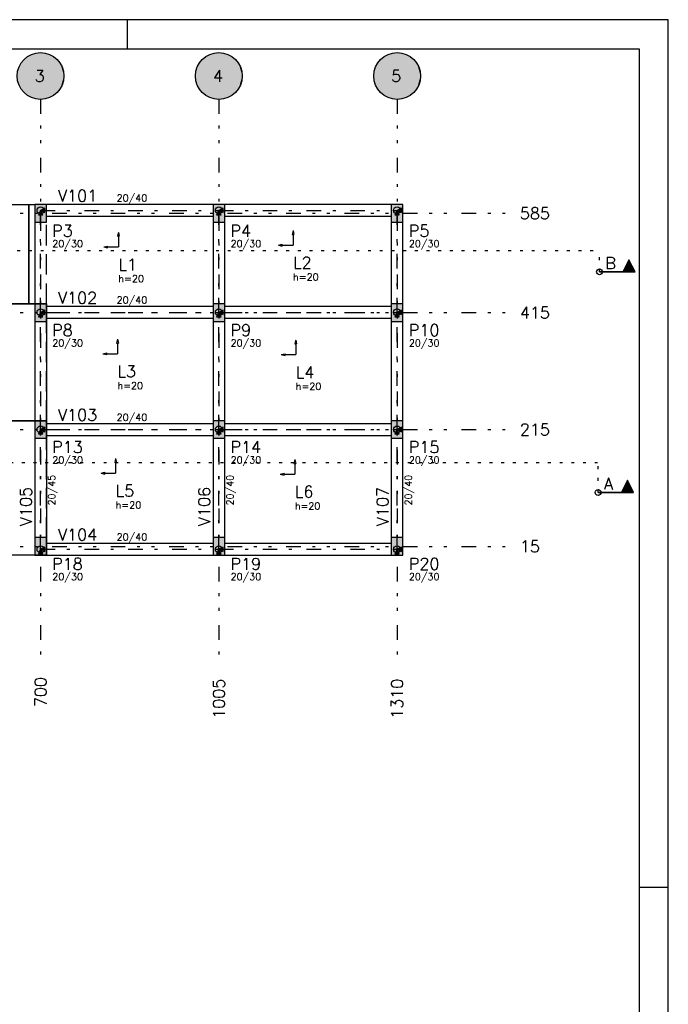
# Model space of a CAD drawing. Extents: x 0 to 84.1, y 0 to 59.4.
# Tile 9 of 9: x 61.9 to 84.1, y 25.7 to 59.4. Entities that reach past the tile are written whole.
import ezdxf

# ---------------------------------------------------------------- set-up
doc = ezdxf.new("R2010")
doc.units = 0
doc.header["$MEASUREMENT"] = 0
for name, pattern in [('ESTILO_TQS_0001', [1, 0.7, -0.3]), ('ESTILO_TQS_0002', [0.4, 0.1, -0.3]), ('ESTILO_TQS_0003', [1.5, 0.5, -0.4, 0.1, -0.5]), ('ESTILO_TQS_0004', [2, 0.5, -0.4, 0.1, -0.4, 0.1, -0.5])]:
    doc.linetypes.add(name, pattern=pattern)
for name, color, linetype in [('1', 1, 'CONTINUOUS'), ('2', 2, 'CONTINUOUS'), ('3', 3, 'CONTINUOUS'), ('4', 4, 'CONTINUOUS'), ('6', 6, 'CONTINUOUS'), ('9', 9, 'CONTINUOUS')]:
    doc.layers.add(name, color=color, linetype=linetype)
doc.styles.get("Standard").update_dxf_attribs({"font": 'ROMANS.SHX'})

msp = doc.modelspace()

# ---------------------------------------------------------------- linework, layer by layer
at = {"layer": '1', "linetype": 'ESTILO_TQS_0004'}
for p, q in [((62.62252, 56.67428), (62.62252, 37.47428)), ((68.72252, 56.67428), (68.72252, 37.47428)), ((74.82252, 56.67428), (74.82252, 37.47428)), ((45.02252, 52.77428), (78.62252, 52.77428)), ((45.02252, 49.37428), (78.62252, 49.37428)), ((45.02252, 45.37428), (78.62252, 45.37428)), ((45.02252, 41.37428), (78.62252, 41.37428))]:
    msp.add_line(p, q, dxfattribs=at)
at = {"layer": '1', "linetype": 'ESTILO_TQS_0003'}
for p, q in [((62.62252, 49.38428), (62.62252, 52.87428)), ((62.62252, 52.87428), (68.72252, 52.87428)), ((68.72252, 52.87428), (74.82252, 52.87428)), ((68.72252, 49.38428), (68.72252, 52.87428)), ((74.82252, 49.38428), (74.82252, 52.87428)), ((62.62252, 45.37428), (62.62252, 49.38428)), ((62.62252, 49.38428), (68.72252, 49.38428)), ((68.72252, 49.38428), (74.82252, 49.38428)), ((68.72252, 45.37428), (68.72252, 49.38428)), ((74.82252, 45.37428), (74.82252, 49.38428)), ((62.62252, 41.27428), (62.62252, 45.37428)), ((62.62252, 45.37428), (68.72252, 45.37428)), ((68.72252, 45.37428), (74.82252, 45.37428)), ((68.72252, 41.27428), (68.72252, 45.37428)), ((74.82252, 41.27428), (74.82252, 45.37428)), ((62.62252, 41.27428), (68.72252, 41.27428)), ((68.72252, 41.27428), (74.82252, 41.27428))]:
    msp.add_line(p, q, dxfattribs=at)
at = {"layer": '1', "linetype": 'Continuous'}
for p, q in [((62.62252, 52.77428), (62.62252, 52.77428)), ((68.72252, 52.77428), (68.72252, 52.77428)), ((74.82252, 52.77428), (74.82252, 52.77428)), ((65.284775, 52.120952), (65.253887, 51.988544)), ((65.253887, 51.988544), (65.315664, 51.988544)), ((65.284775, 52.120952), (65.315664, 51.988544)), ((65.284775, 51.988544), (65.284775, 51.620952)), ((71.261106, 52.182883), (71.230218, 52.050475)), ((71.230218, 52.050475), (71.291995, 52.050475)), ((71.261106, 52.182883), (71.291995, 52.050475)), ((71.261106, 52.050475), (71.261106, 51.682883)), ((64.784775, 51.620952), (64.917183, 51.651838)), ((64.784775, 51.620952), (64.917183, 51.590067)), ((64.917183, 51.590067), (64.917183, 51.651838)), ((64.917183, 51.620952), (65.284775, 51.620952)), ((70.761106, 51.682883), (70.893514, 51.713769)), ((70.761106, 51.682883), (70.893514, 51.651998)), ((70.893514, 51.651998), (70.893514, 51.713769)), ((70.893514, 51.682883), (71.261106, 51.682883)), ((62.62252, 49.37428), (62.62252, 49.37428)), ((68.72252, 49.37428), (68.72252, 49.37428)), ((74.82252, 49.37428), (74.82252, 49.37428)), ((65.25381, 48.467029), (65.222921, 48.334621)), ((65.222921, 48.334621), (65.284698, 48.334621)), ((65.25381, 48.467029), (65.284698, 48.334621)), ((65.25381, 48.334621), (65.25381, 47.967029)), ((71.354003, 48.436064), (71.323114, 48.303656)), ((71.323114, 48.303656), (71.384891, 48.303656)), ((71.354003, 48.436064), (71.384891, 48.303656)), ((71.354003, 48.303656), (71.354003, 47.936064)), ((64.75381, 47.967029), (64.886218, 47.997915)), ((64.75381, 47.967029), (64.886218, 47.936144)), ((64.886218, 47.936144), (64.886218, 47.997915)), ((64.886218, 47.967029), (65.25381, 47.967029)), ((70.854003, 47.936064), (70.986411, 47.966949)), ((70.854003, 47.936064), (70.986411, 47.905178)), ((70.986411, 47.905178), (70.986411, 47.966949)), ((70.986411, 47.936064), (71.354003, 47.936064)), ((62.62252, 45.37428), (62.62252, 45.37428)), ((68.72252, 45.37428), (68.72252, 45.37428)), ((74.82252, 45.37428), (74.82252, 45.37428)), ((65.191879, 44.37959), (65.16099, 44.247182)), ((65.16099, 44.247182), (65.222767, 44.247182)), ((65.191879, 44.37959), (65.222767, 44.247182)), ((65.191879, 44.247182), (65.191879, 43.87959)), ((71.323037, 44.348625), (71.292149, 44.216217)), ((71.292149, 44.216217), (71.353926, 44.216217)), ((71.323037, 44.348625), (71.353926, 44.216217)), ((71.323037, 44.216217), (71.323037, 43.848625)), ((64.691879, 43.87959), (64.824287, 43.910476)), ((64.691879, 43.87959), (64.824287, 43.848705)), ((64.824287, 43.848705), (64.824287, 43.910476)), ((64.824287, 43.87959), (65.191879, 43.87959)), ((70.823037, 43.848625), (70.955445, 43.87951)), ((70.823037, 43.848625), (70.955445, 43.817739)), ((70.955445, 43.817739), (70.955445, 43.87951)), ((70.955445, 43.848625), (71.323037, 43.848625)), ((62.62252, 41.37428), (62.62252, 41.37428)), ((68.72252, 41.37428), (68.72252, 41.37428)), ((74.82252, 41.37428), (74.82252, 41.37428))]:
    msp.add_line(p, q, dxfattribs=at)
for points in [[(61.62252, 49.67428), (61.62252, 53.07428), (62.22252, 53.07428), (62.22252, 49.67428), (61.62252, 49.67428)], [(62.22252, 49.67428), (62.22252, 53.07428), (62.42252, 53.07428), (62.42252, 49.67428), (62.22252, 49.67428)], [(62.77252, 52.79928), (62.77252, 52.94928), (62.62252, 52.87428), (62.77252, 52.79928)], [(68.52252, 53.07428), (62.82252, 53.07428)], [(68.87252, 52.79928), (68.87252, 52.94928), (68.72252, 52.87428), (68.87252, 52.79928)], [(74.62252, 53.07428), (68.92252, 53.07428)], [(74.97252, 52.79928), (74.97252, 52.94928), (74.82252, 52.87428), (74.97252, 52.79928)], [(62.54752, 52.72428), (62.69752, 52.72428), (62.62252, 52.87428), (62.54752, 52.72428)], [(62.82252, 52.67428), (68.52252, 52.67428)], [(68.64752, 52.72428), (68.79752, 52.72428), (68.72252, 52.87428), (68.64752, 52.72428)], [(68.92252, 52.67428), (74.62252, 52.67428)], [(74.74752, 52.72428), (74.89752, 52.72428), (74.82252, 52.87428), (74.74752, 52.72428)], [(62.42252, 52.47428), (62.42252, 49.67428)], [(68.52252, 52.47428), (68.52252, 49.67428)], [(68.92252, 49.67428), (68.92252, 52.47428)], [(74.62252, 52.47428), (74.62252, 49.67428)], [(75.02252, 49.67428), (75.02252, 52.47428)], [(61.02252, 45.67428), (61.02252, 49.67428), (62.82252, 49.67428), (62.82252, 45.67428), (61.02252, 45.67428)], [(68.52252, 49.58428), (62.82252, 49.58428)], [(74.62252, 49.58428), (68.92252, 49.58428)], [(62.54752, 49.23428), (62.69752, 49.23428), (62.62252, 49.38428), (62.54752, 49.23428)], [(62.77252, 49.30928), (62.77252, 49.45928), (62.62252, 49.38428), (62.77252, 49.30928)], [(68.64752, 49.23428), (68.79752, 49.23428), (68.72252, 49.38428), (68.64752, 49.23428)], [(68.87252, 49.30928), (68.87252, 49.45928), (68.72252, 49.38428), (68.87252, 49.30928)], [(74.74752, 49.23428), (74.89752, 49.23428), (74.82252, 49.38428), (74.74752, 49.23428)], [(74.97252, 49.30928), (74.97252, 49.45928), (74.82252, 49.38428), (74.97252, 49.30928)], [(62.42252, 49.07428), (62.42252, 45.67428)], [(62.82252, 49.18428), (68.52252, 49.18428)], [(68.52252, 49.07428), (68.52252, 45.67428)], [(68.92252, 49.18428), (74.62252, 49.18428)], [(68.92252, 45.67428), (68.92252, 49.07428)], [(74.62252, 49.07428), (74.62252, 45.67428)], [(75.02252, 45.67428), (75.02252, 49.07428)], [(61.02252, 41.07428), (61.02252, 45.67428), (62.82252, 45.67428), (62.82252, 41.07428), (61.02252, 41.07428)], [(68.52252, 45.57428), (62.82252, 45.57428)], [(74.62252, 45.57428), (68.92252, 45.57428)], [(62.54752, 45.22428), (62.69752, 45.22428), (62.62252, 45.37428), (62.54752, 45.22428)], [(62.77252, 45.29928), (62.77252, 45.44928), (62.62252, 45.37428), (62.77252, 45.29928)], [(62.82252, 45.17428), (68.52252, 45.17428)], [(68.64752, 45.22428), (68.79752, 45.22428), (68.72252, 45.37428), (68.64752, 45.22428)], [(68.87252, 45.29928), (68.87252, 45.44928), (68.72252, 45.37428), (68.87252, 45.29928)], [(68.92252, 45.17428), (74.62252, 45.17428)], [(74.74752, 45.22428), (74.89752, 45.22428), (74.82252, 45.37428), (74.74752, 45.22428)], [(74.97252, 45.29928), (74.97252, 45.44928), (74.82252, 45.37428), (74.97252, 45.29928)], [(62.42252, 45.07428), (62.42252, 41.67428)], [(68.52252, 45.07428), (68.52252, 41.67428)], [(68.92252, 41.67428), (68.92252, 45.07428)], [(74.62252, 45.07428), (74.62252, 41.67428)], [(75.02252, 41.67428), (75.02252, 45.07428)], [(68.52252, 41.47428), (62.82252, 41.47428)], [(74.62252, 41.47428), (68.92252, 41.47428)], [(62.54752, 41.12428), (62.69752, 41.12428), (62.62252, 41.27428), (62.54752, 41.12428)], [(62.77252, 41.19928), (62.77252, 41.34928), (62.62252, 41.27428), (62.77252, 41.19928)], [(68.64752, 41.12428), (68.79752, 41.12428), (68.72252, 41.27428), (68.64752, 41.12428)], [(68.87252, 41.19928), (68.87252, 41.34928), (68.72252, 41.27428), (68.87252, 41.19928)], [(74.74752, 41.12428), (74.89752, 41.12428), (74.82252, 41.27428), (74.74752, 41.12428)], [(74.97252, 41.19928), (74.97252, 41.34928), (74.82252, 41.27428), (74.97252, 41.19928)], [(62.82252, 41.07428), (68.52252, 41.07428)], [(68.92252, 41.07428), (74.62252, 41.07428)]]:
    msp.add_lwpolyline(points, dxfattribs=at)
for centre, radius in [((62.62252, 52.87428), 0.12), ((62.62252, 52.87428), 0.12), ((68.72252, 52.87428), 0.12), ((68.72252, 52.87428), 0.12), ((74.82252, 52.87428), 0.12), ((74.82252, 52.87428), 0.12), ((81.745237, 50.770008), 0.1), ((62.62252, 49.38428), 0.12), ((62.62252, 49.38428), 0.12), ((68.72252, 49.38428), 0.12), ((68.72252, 49.38428), 0.12), ((74.82252, 49.38428), 0.12), ((74.82252, 49.38428), 0.12), ((62.62252, 45.37428), 0.12), ((62.62252, 45.37428), 0.12), ((68.72252, 45.37428), 0.12), ((68.72252, 45.37428), 0.12), ((74.82252, 45.37428), 0.12), ((74.82252, 45.37428), 0.12), ((81.696534, 43.221124), 0.1), ((62.62252, 41.27428), 0.12), ((62.62252, 41.27428), 0.12), ((68.72252, 41.27428), 0.12), ((68.72252, 41.27428), 0.12), ((74.82252, 41.27428), 0.12), ((74.82252, 41.27428), 0.12)]:
    msp.add_circle(centre, radius, dxfattribs=at)
at = {"layer": '2', "linetype": 'Continuous'}
for p, q in [((84.100006, 59.400002), (0, 59.400002)), ((65.600006, 58.400002), (65.600006, 59.400002)), ((84.100006, 0), (84.100006, 59.400002)), ((84.100006, 29.700001), (83.100006, 29.700001))]:
    msp.add_line(p, q, dxfattribs=at)
msp.add_lwpolyline([(83.100006, 1), (2.5, 1), (2.5, 58.400002), (83.100006, 58.400002), (83.100006, 1)], dxfattribs=at)
for centre in [(62.62252, 57.47428), (68.72252, 57.47428), (74.82252, 57.47428)]:
    msp.add_circle(centre, 0.8, dxfattribs=at)
at = {"layer": '3', "linetype": 'ESTILO_TQS_0002'}
for p, q in [((43.02677, 51.500545), (81.745237, 51.500545)), ((81.745237, 50.770008), (81.745237, 51.500545)), ((42.783258, 44.243876), (81.696534, 44.243876)), ((81.696534, 43.221124), (81.696534, 44.243876))]:
    msp.add_line(p, q, dxfattribs=at)
at = {"layer": '3', "linetype": 'Continuous'}
for p, q in [((82.753776, 51.18484), (82.547229, 50.771746)), ((82.753776, 51.180937), (82.54918, 50.771747)), ((82.895419, 50.897648), (82.612132, 50.897648)), ((82.879462, 50.929559), (82.628088, 50.929559)), ((82.863507, 50.961469), (82.644043, 50.961469)), ((82.847648, 50.99319), (82.659997, 50.993377)), ((82.831598, 51.025289), (82.675953, 51.025289)), ((82.815644, 51.057199), (82.691908, 51.057199)), ((82.79969, 51.089109), (82.707863, 51.089109)), ((82.783734, 51.12102), (82.723818, 51.12102)), ((82.767779, 51.15293), (82.739772, 51.15293)), ((82.961192, 50.770008), (82.753776, 51.18484)), ((82.958371, 50.771746), (82.753776, 51.180938)), ((82.958371, 50.771747), (81.745237, 50.771747)), ((81.745237, 50.770008), (82.961192, 50.770008)), ((82.943285, 50.801918), (82.564266, 50.801918)), ((82.927329, 50.833828), (82.580221, 50.833828)), ((82.911374, 50.865738), (82.596177, 50.865738)), ((82.705074, 43.635956), (82.498527, 43.222862)), ((82.705074, 43.632053), (82.500478, 43.222863)), ((82.782895, 43.476405), (82.62725, 43.476405)), ((82.766942, 43.508315), (82.643205, 43.508315)), ((82.750987, 43.540225), (82.65916, 43.540225)), ((82.735032, 43.572136), (82.675115, 43.572136)), ((82.719077, 43.604046), (82.69107, 43.604046)), ((82.91249, 43.221124), (82.705074, 43.635956)), ((82.909669, 43.222862), (82.705074, 43.632054)), ((82.909669, 43.222863), (81.696534, 43.222863)), ((81.696534, 43.221124), (82.91249, 43.221124)), ((82.894582, 43.253034), (82.515564, 43.253034)), ((82.878626, 43.284944), (82.531519, 43.284944)), ((82.862671, 43.316854), (82.547474, 43.316854)), ((82.846716, 43.348764), (82.56343, 43.348764)), ((82.830759, 43.380675), (82.579386, 43.380675)), ((82.814805, 43.412585), (82.595341, 43.412585)), ((82.798946, 43.444306), (82.611295, 43.444493))]:
    msp.add_line(p, q, dxfattribs=at)
at = {"layer": '3', "linetype": 'ESTILO_TQS_0001'}
for points in [[(62.82252, 49.67428), (62.82252, 52.47428)], [(62.82252, 45.67428), (62.82252, 49.07428)], [(62.82252, 41.67428), (62.82252, 45.07428)]]:
    msp.add_lwpolyline(points, dxfattribs=at)
at = {"layer": '3', "linetype": 'Continuous'}
for points in [[(82.958371, 50.771747), (82.753776, 51.180937), (82.54918, 50.771747), (82.958371, 50.771747)], [(82.909668, 43.222863), (82.705074, 43.632053), (82.500478, 43.222863), (82.909668, 43.222863)]]:
    msp.add_lwpolyline(points, dxfattribs=at)
at = {"layer": '6', "linetype": 'Continuous'}
for points in [[(62.42252, 52.47428), (62.82252, 52.47428), (62.82252, 53.07428), (62.42252, 53.07428), (62.42252, 52.47428)], [(68.52252, 52.47428), (68.92252, 52.47428), (68.92252, 53.07428), (68.52252, 53.07428), (68.52252, 52.47428)], [(74.62252, 52.47428), (75.02252, 52.47428), (75.02252, 53.07428), (74.62252, 53.07428), (74.62252, 52.47428)], [(62.42252, 49.07428), (62.82252, 49.07428), (62.82252, 49.67428), (62.42252, 49.67428), (62.42252, 49.07428)], [(68.52252, 49.07428), (68.92252, 49.07428), (68.92252, 49.67428), (68.52252, 49.67428), (68.52252, 49.07428)], [(74.62252, 49.07428), (75.02252, 49.07428), (75.02252, 49.67428), (74.62252, 49.67428), (74.62252, 49.07428)], [(62.42252, 45.07428), (62.82252, 45.07428), (62.82252, 45.67428), (62.42252, 45.67428), (62.42252, 45.07428)], [(68.52252, 45.07428), (68.92252, 45.07428), (68.92252, 45.67428), (68.52252, 45.67428), (68.52252, 45.07428)], [(74.62252, 45.07428), (75.02252, 45.07428), (75.02252, 45.67428), (74.62252, 45.67428), (74.62252, 45.07428)], [(62.42252, 41.07428), (62.82252, 41.07428), (62.82252, 41.67428), (62.42252, 41.67428), (62.42252, 41.07428)], [(68.52252, 41.07428), (68.92252, 41.07428), (68.92252, 41.67428), (68.52252, 41.67428), (68.52252, 41.07428)], [(74.62252, 41.07428), (75.02252, 41.07428), (75.02252, 41.67428), (74.62252, 41.67428), (74.62252, 41.07428)]]:
    msp.add_lwpolyline(points, dxfattribs=at)
at = {"layer": '9', "linetype": 'Continuous'}
for points in [[(63.42252, 57.47428), (62.001951, 57.97915), (61.938984, 57.889947)], [(63.42252, 57.47428), (62.076477, 58.058949), (62.001951, 57.97915)], [(63.42252, 57.47428), (62.161176, 58.127856), (62.076477, 58.058949)], [(63.42252, 57.47428), (62.254468, 58.184588), (62.161176, 58.127856)], [(63.42252, 57.47428), (62.354616, 58.228089), (62.254468, 58.184588)], [(63.42252, 57.47428), (62.459755, 58.257547), (62.354616, 58.228089)], [(63.42252, 57.47428), (62.567926, 58.272415), (62.459755, 58.257547)], [(63.42252, 57.47428), (62.677114, 58.272415), (62.567926, 58.272415)], [(63.42252, 57.47428), (62.785285, 58.257547), (62.677114, 58.272415)], [(63.42252, 57.47428), (62.890424, 58.228089), (62.785285, 58.257547)], [(63.42252, 57.47428), (62.990572, 58.184588), (62.890424, 58.228089)], [(63.42252, 57.47428), (63.083864, 58.127856), (62.990572, 58.184588)], [(63.42252, 57.47428), (63.168563, 58.058949), (63.083864, 58.127856)], [(63.42252, 57.47428), (63.243089, 57.97915), (63.168563, 58.058949)], [(63.42252, 57.47428), (63.306056, 57.889947), (63.243089, 57.97915)], [(69.52252, 57.47428), (68.101951, 57.97915), (68.038984, 57.889947)], [(69.52252, 57.47428), (68.176477, 58.058949), (68.101951, 57.97915)], [(69.52252, 57.47428), (68.261176, 58.127856), (68.176477, 58.058949)], [(69.52252, 57.47428), (68.354468, 58.184588), (68.261176, 58.127856)], [(69.52252, 57.47428), (68.454616, 58.228089), (68.354468, 58.184588)], [(69.52252, 57.47428), (68.559755, 58.257547), (68.454616, 58.228089)], [(69.52252, 57.47428), (68.667926, 58.272415), (68.559755, 58.257547)], [(69.52252, 57.47428), (68.777114, 58.272415), (68.667926, 58.272415)], [(69.52252, 57.47428), (68.885285, 58.257547), (68.777114, 58.272415)], [(69.52252, 57.47428), (68.990424, 58.228089), (68.885285, 58.257547)], [(69.52252, 57.47428), (69.090572, 58.184588), (68.990424, 58.228089)], [(69.52252, 57.47428), (69.183864, 58.127856), (69.090572, 58.184588)], [(69.52252, 57.47428), (69.268563, 58.058949), (69.183864, 58.127856)], [(69.52252, 57.47428), (69.343089, 57.97915), (69.268563, 58.058949)], [(69.52252, 57.47428), (69.406056, 57.889947), (69.343089, 57.97915)], [(75.62252, 57.47428), (74.201951, 57.97915), (74.138984, 57.889947)], [(75.62252, 57.47428), (74.276477, 58.058949), (74.201951, 57.97915)], [(75.62252, 57.47428), (74.361176, 58.127856), (74.276477, 58.058949)], [(75.62252, 57.47428), (74.454468, 58.184588), (74.361176, 58.127856)], [(75.62252, 57.47428), (74.554616, 58.228089), (74.454468, 58.184588)], [(75.62252, 57.47428), (74.659755, 58.257547), (74.554616, 58.228089)], [(75.62252, 57.47428), (74.767926, 58.272415), (74.659755, 58.257547)], [(75.62252, 57.47428), (74.877114, 58.272415), (74.767926, 58.272415)], [(75.62252, 57.47428), (74.985285, 58.257547), (74.877114, 58.272415)], [(75.62252, 57.47428), (75.090424, 58.228089), (74.985285, 58.257547)], [(75.62252, 57.47428), (75.190572, 58.184588), (75.090424, 58.228089)], [(75.62252, 57.47428), (75.283864, 58.127856), (75.190572, 58.184588)], [(75.62252, 57.47428), (75.368563, 58.058949), (75.283864, 58.127856)], [(75.62252, 57.47428), (75.443089, 57.97915), (75.368563, 58.058949)], [(75.62252, 57.47428), (75.506056, 57.889947), (75.443089, 57.97915)], [(63.42252, 57.47428), (61.852186, 57.690117), (61.829971, 57.583213)], [(63.42252, 57.47428), (61.888751, 57.793001), (61.852186, 57.690117)], [(63.42252, 57.47428), (61.938984, 57.889947), (61.888751, 57.793001)], [(63.42252, 57.47428), (63.356289, 57.793001), (63.306056, 57.889947)], [(63.42252, 57.47428), (63.392854, 57.690117), (63.356289, 57.793001)], [(63.42252, 57.47428), (63.415069, 57.583213), (63.392854, 57.690117)], [(69.52252, 57.47428), (67.952186, 57.690117), (67.929971, 57.583213)], [(69.52252, 57.47428), (67.988751, 57.793001), (67.952186, 57.690117)], [(69.52252, 57.47428), (68.038984, 57.889947), (67.988751, 57.793001)], [(69.52252, 57.47428), (69.456289, 57.793001), (69.406056, 57.889947)], [(69.52252, 57.47428), (69.492854, 57.690117), (69.456289, 57.793001)], [(69.52252, 57.47428), (69.515069, 57.583213), (69.492854, 57.690117)], [(75.62252, 57.47428), (74.052186, 57.690117), (74.029971, 57.583213)], [(75.62252, 57.47428), (74.088751, 57.793001), (74.052186, 57.690117)], [(75.62252, 57.47428), (74.138984, 57.889947), (74.088751, 57.793001)], [(75.62252, 57.47428), (75.556289, 57.793001), (75.506056, 57.889947)], [(75.62252, 57.47428), (75.592854, 57.690117), (75.556289, 57.793001)], [(75.62252, 57.47428), (75.615069, 57.583213), (75.592854, 57.690117)], [(63.42252, 57.47428), (61.829971, 57.583213), (61.82252, 57.47428)], [(63.42252, 57.47428), (61.82252, 57.47428), (61.829971, 57.365347)], [(63.42252, 57.47428), (61.829971, 57.365347), (61.852186, 57.258443)], [(63.42252, 57.47428), (61.852186, 57.258443), (61.888751, 57.155559)], [(63.42252, 57.47428), (61.888751, 57.155559), (61.938984, 57.058613)], [(63.42252, 57.47428), (61.938984, 57.058613), (62.001951, 56.96941)], [(63.42252, 57.47428), (62.001951, 56.96941), (62.076477, 56.889611)], [(63.42252, 57.47428), (62.076477, 56.889611), (62.161176, 56.820704)], [(63.42252, 57.47428), (62.161176, 56.820704), (62.254468, 56.763972)], [(63.42252, 57.47428), (62.254468, 56.763972), (62.354616, 56.720471)], [(63.42252, 57.47428), (62.354616, 56.720471), (62.459755, 56.691013)], [(63.42252, 57.47428), (62.459755, 56.691013), (62.567926, 56.676145)], [(63.42252, 57.47428), (62.567926, 56.676145), (62.677114, 56.676145)], [(63.42252, 57.47428), (62.677114, 56.676145), (62.785285, 56.691013)], [(63.42252, 57.47428), (62.785285, 56.691013), (62.890424, 56.720471)], [(63.42252, 57.47428), (62.890424, 56.720471), (62.990572, 56.763972)], [(63.42252, 57.47428), (62.990572, 56.763972), (63.083864, 56.820704)], [(63.42252, 57.47428), (63.083864, 56.820704), (63.168563, 56.889611)], [(63.42252, 57.47428), (63.168563, 56.889611), (63.243089, 56.96941)], [(63.42252, 57.47428), (63.243089, 56.96941), (63.306056, 57.058613)], [(63.42252, 57.47428), (63.306056, 57.058613), (63.356289, 57.155559)], [(63.42252, 57.47428), (63.356289, 57.155559), (63.392854, 57.258443)], [(63.42252, 57.47428), (63.392854, 57.258443), (63.415069, 57.365347)], [(63.42252, 57.47428), (63.415069, 57.365347), (63.42252, 57.47428)], [(69.52252, 57.47428), (67.929971, 57.583213), (67.92252, 57.47428)], [(69.52252, 57.47428), (67.92252, 57.47428), (67.929971, 57.365347)], [(69.52252, 57.47428), (67.929971, 57.365347), (67.952186, 57.258443)], [(69.52252, 57.47428), (67.952186, 57.258443), (67.988751, 57.155559)], [(69.52252, 57.47428), (67.988751, 57.155559), (68.038984, 57.058613)], [(69.52252, 57.47428), (68.038984, 57.058613), (68.101951, 56.96941)], [(69.52252, 57.47428), (68.101951, 56.96941), (68.176477, 56.889611)], [(69.52252, 57.47428), (68.176477, 56.889611), (68.261176, 56.820704)], [(69.52252, 57.47428), (68.261176, 56.820704), (68.354468, 56.763972)], [(69.52252, 57.47428), (68.354468, 56.763972), (68.454616, 56.720471)], [(69.52252, 57.47428), (68.454616, 56.720471), (68.559755, 56.691013)], [(69.52252, 57.47428), (68.559755, 56.691013), (68.667926, 56.676145)], [(69.52252, 57.47428), (68.667926, 56.676145), (68.777114, 56.676145)], [(69.52252, 57.47428), (68.777114, 56.676145), (68.885285, 56.691013)], [(69.52252, 57.47428), (68.885285, 56.691013), (68.990424, 56.720471)], [(69.52252, 57.47428), (68.990424, 56.720471), (69.090572, 56.763972)], [(69.52252, 57.47428), (69.090572, 56.763972), (69.183864, 56.820704)], [(69.52252, 57.47428), (69.183864, 56.820704), (69.268563, 56.889611)], [(69.52252, 57.47428), (69.268563, 56.889611), (69.343089, 56.96941)], [(69.52252, 57.47428), (69.343089, 56.96941), (69.406056, 57.058613)], [(69.52252, 57.47428), (69.406056, 57.058613), (69.456289, 57.155559)], [(69.52252, 57.47428), (69.456289, 57.155559), (69.492854, 57.258443)], [(69.52252, 57.47428), (69.492854, 57.258443), (69.515069, 57.365347)], [(69.52252, 57.47428), (69.515069, 57.365347), (69.52252, 57.47428)], [(75.62252, 57.47428), (74.029971, 57.583213), (74.02252, 57.47428)], [(75.62252, 57.47428), (74.02252, 57.47428), (74.029971, 57.365347)], [(75.62252, 57.47428), (74.029971, 57.365347), (74.052186, 57.258443)], [(75.62252, 57.47428), (74.052186, 57.258443), (74.088751, 57.155559)], [(75.62252, 57.47428), (74.088751, 57.155559), (74.138984, 57.058613)], [(75.62252, 57.47428), (74.138984, 57.058613), (74.201951, 56.96941)], [(75.62252, 57.47428), (74.201951, 56.96941), (74.276477, 56.889611)], [(75.62252, 57.47428), (74.276477, 56.889611), (74.361176, 56.820704)], [(75.62252, 57.47428), (74.361176, 56.820704), (74.454468, 56.763972)], [(75.62252, 57.47428), (74.454468, 56.763972), (74.554616, 56.720471)], [(75.62252, 57.47428), (74.554616, 56.720471), (74.659755, 56.691013)], [(75.62252, 57.47428), (74.659755, 56.691013), (74.767926, 56.676145)], [(75.62252, 57.47428), (74.767926, 56.676145), (74.877114, 56.676145)], [(75.62252, 57.47428), (74.877114, 56.676145), (74.985285, 56.691013)], [(75.62252, 57.47428), (74.985285, 56.691013), (75.090424, 56.720471)], [(75.62252, 57.47428), (75.090424, 56.720471), (75.190572, 56.763972)], [(75.62252, 57.47428), (75.190572, 56.763972), (75.283864, 56.820704)], [(75.62252, 57.47428), (75.283864, 56.820704), (75.368563, 56.889611)], [(75.62252, 57.47428), (75.368563, 56.889611), (75.443089, 56.96941)], [(75.62252, 57.47428), (75.443089, 56.96941), (75.506056, 57.058613)], [(75.62252, 57.47428), (75.506056, 57.058613), (75.556289, 57.155559)], [(75.62252, 57.47428), (75.556289, 57.155559), (75.592854, 57.258443)], [(75.62252, 57.47428), (75.592854, 57.258443), (75.615069, 57.365347)], [(75.62252, 57.47428), (75.615069, 57.365347), (75.62252, 57.47428)], [(62.42252, 52.47428), (62.82252, 52.47428), (62.82252, 53.07428)], [(62.42252, 52.47428), (62.82252, 53.07428), (62.42252, 53.07428)], [(62.42252, 52.47428), (62.42252, 53.07428), (62.42252, 52.47428)], [(62.77252, 52.79928), (62.77252, 52.94928), (62.62252, 52.87428)], [(68.52252, 52.47428), (68.92252, 52.47428), (68.92252, 53.07428)], [(68.52252, 52.47428), (68.92252, 53.07428), (68.52252, 53.07428)], [(68.52252, 52.47428), (68.52252, 53.07428), (68.52252, 52.47428)], [(68.87252, 52.79928), (68.87252, 52.94928), (68.72252, 52.87428)], [(74.62252, 52.47428), (75.02252, 52.47428), (75.02252, 53.07428)], [(74.62252, 52.47428), (75.02252, 53.07428), (74.62252, 53.07428)], [(74.62252, 52.47428), (74.62252, 53.07428), (74.62252, 52.47428)], [(74.97252, 52.79928), (74.97252, 52.94928), (74.82252, 52.87428)], [(62.54752, 52.72428), (62.69752, 52.72428), (62.62252, 52.87428)], [(62.54752, 52.72428), (62.62252, 52.87428), (62.54752, 52.72428)], [(62.77252, 52.79928), (62.62252, 52.87428), (62.77252, 52.79928)], [(68.64752, 52.72428), (68.79752, 52.72428), (68.72252, 52.87428)], [(68.64752, 52.72428), (68.72252, 52.87428), (68.64752, 52.72428)], [(68.87252, 52.79928), (68.72252, 52.87428), (68.87252, 52.79928)], [(74.74752, 52.72428), (74.89752, 52.72428), (74.82252, 52.87428)], [(74.74752, 52.72428), (74.82252, 52.87428), (74.74752, 52.72428)], [(74.97252, 52.79928), (74.82252, 52.87428), (74.97252, 52.79928)], [(62.42252, 49.07428), (62.82252, 49.07428), (62.82252, 49.67428)], [(62.42252, 49.07428), (62.82252, 49.67428), (62.42252, 49.67428)], [(62.42252, 49.07428), (62.42252, 49.67428), (62.42252, 49.07428)], [(68.52252, 49.07428), (68.92252, 49.07428), (68.92252, 49.67428)], [(68.52252, 49.07428), (68.92252, 49.67428), (68.52252, 49.67428)], [(68.52252, 49.07428), (68.52252, 49.67428), (68.52252, 49.07428)], [(74.62252, 49.07428), (75.02252, 49.07428), (75.02252, 49.67428)], [(74.62252, 49.07428), (75.02252, 49.67428), (74.62252, 49.67428)], [(74.62252, 49.07428), (74.62252, 49.67428), (74.62252, 49.07428)], [(62.54752, 49.23428), (62.69752, 49.23428), (62.62252, 49.38428)], [(62.54752, 49.23428), (62.62252, 49.38428), (62.54752, 49.23428)], [(62.77252, 49.30928), (62.77252, 49.45928), (62.62252, 49.38428)], [(62.77252, 49.30928), (62.62252, 49.38428), (62.77252, 49.30928)], [(68.64752, 49.23428), (68.79752, 49.23428), (68.72252, 49.38428)], [(68.64752, 49.23428), (68.72252, 49.38428), (68.64752, 49.23428)], [(68.87252, 49.30928), (68.87252, 49.45928), (68.72252, 49.38428)], [(68.87252, 49.30928), (68.72252, 49.38428), (68.87252, 49.30928)], [(74.74752, 49.23428), (74.89752, 49.23428), (74.82252, 49.38428)], [(74.74752, 49.23428), (74.82252, 49.38428), (74.74752, 49.23428)], [(74.97252, 49.30928), (74.97252, 49.45928), (74.82252, 49.38428)], [(74.97252, 49.30928), (74.82252, 49.38428), (74.97252, 49.30928)], [(62.42252, 45.07428), (62.82252, 45.07428), (62.82252, 45.67428)], [(62.42252, 45.07428), (62.82252, 45.67428), (62.42252, 45.67428)], [(62.42252, 45.07428), (62.42252, 45.67428), (62.42252, 45.07428)], [(68.52252, 45.07428), (68.92252, 45.07428), (68.92252, 45.67428)], [(68.52252, 45.07428), (68.92252, 45.67428), (68.52252, 45.67428)], [(68.52252, 45.07428), (68.52252, 45.67428), (68.52252, 45.07428)], [(74.62252, 45.07428), (75.02252, 45.07428), (75.02252, 45.67428)], [(74.62252, 45.07428), (75.02252, 45.67428), (74.62252, 45.67428)], [(74.62252, 45.07428), (74.62252, 45.67428), (74.62252, 45.07428)], [(62.54752, 45.22428), (62.69752, 45.22428), (62.62252, 45.37428)], [(62.54752, 45.22428), (62.62252, 45.37428), (62.54752, 45.22428)], [(62.77252, 45.29928), (62.77252, 45.44928), (62.62252, 45.37428)], [(62.77252, 45.29928), (62.62252, 45.37428), (62.77252, 45.29928)], [(68.64752, 45.22428), (68.79752, 45.22428), (68.72252, 45.37428)], [(68.64752, 45.22428), (68.72252, 45.37428), (68.64752, 45.22428)], [(68.87252, 45.29928), (68.87252, 45.44928), (68.72252, 45.37428)], [(68.87252, 45.29928), (68.72252, 45.37428), (68.87252, 45.29928)], [(74.74752, 45.22428), (74.89752, 45.22428), (74.82252, 45.37428)], [(74.74752, 45.22428), (74.82252, 45.37428), (74.74752, 45.22428)], [(74.97252, 45.29928), (74.97252, 45.44928), (74.82252, 45.37428)], [(74.97252, 45.29928), (74.82252, 45.37428), (74.97252, 45.29928)], [(62.42252, 41.07428), (62.82252, 41.07428), (62.82252, 41.67428)], [(62.42252, 41.07428), (62.82252, 41.67428), (62.42252, 41.67428)], [(62.42252, 41.07428), (62.42252, 41.67428), (62.42252, 41.07428)], [(68.52252, 41.07428), (68.92252, 41.07428), (68.92252, 41.67428)], [(68.52252, 41.07428), (68.92252, 41.67428), (68.52252, 41.67428)], [(68.52252, 41.07428), (68.52252, 41.67428), (68.52252, 41.07428)], [(74.62252, 41.07428), (75.02252, 41.07428), (75.02252, 41.67428)], [(74.62252, 41.07428), (75.02252, 41.67428), (74.62252, 41.67428)], [(74.62252, 41.07428), (74.62252, 41.67428), (74.62252, 41.07428)], [(62.54752, 41.12428), (62.69752, 41.12428), (62.62252, 41.27428)], [(62.54752, 41.12428), (62.62252, 41.27428), (62.54752, 41.12428)], [(62.77252, 41.19928), (62.77252, 41.34928), (62.62252, 41.27428)], [(62.77252, 41.19928), (62.62252, 41.27428), (62.77252, 41.19928)], [(68.64752, 41.12428), (68.79752, 41.12428), (68.72252, 41.27428)], [(68.64752, 41.12428), (68.72252, 41.27428), (68.64752, 41.12428)], [(68.87252, 41.19928), (68.87252, 41.34928), (68.72252, 41.27428)], [(68.87252, 41.19928), (68.72252, 41.27428), (68.87252, 41.19928)], [(74.74752, 41.12428), (74.89752, 41.12428), (74.82252, 41.27428)], [(74.74752, 41.12428), (74.82252, 41.27428), (74.74752, 41.12428)], [(74.97252, 41.19928), (74.97252, 41.34928), (74.82252, 41.27428)], [(74.97252, 41.19928), (74.82252, 41.27428), (74.97252, 41.19928)]]:
    msp.add_solid(points, dxfattribs=at)

# ---------------------------------------------------------------- texts
at = {"layer": '1', "linetype": 'Continuous'}
for s, p in [('585', (79.02252, 52.57428)), ('415', (79.02252, 49.17428)), ('215', (79.02252, 45.17428)), ('15', (79.02252, 41.17428))]:
    msp.add_text(s, height=0.4, dxfattribs=at).set_placement(p)
for s, p in [('700', (62.82252, 35.87428)), ('1005', (68.92252, 35.47428)), ('1310', (75.02252, 35.47428))]:
    msp.add_text(s, height=0.4, rotation=90, dxfattribs=at).set_placement(p)
at = {"layer": '3', "linetype": 'Continuous'}
for s, height, p in [('20/40', 0.24, (65.22252, 53.17428)), ('20/30', 0.24, (63.02252, 51.61428)), ('20/30', 0.24, (69.12252, 51.61428)), ('20/30', 0.24, (75.22252, 51.61428)), ('B', 0.4, (81.945237, 50.870008)), ('h=20', 0.24, (65.284775, 50.412952)), ('h=20', 0.24, (71.261106, 50.474883)), ('20/40', 0.24, (65.22252, 49.68428)), ('20/30', 0.24, (63.02252, 48.21428)), ('20/30', 0.24, (69.12252, 48.21428)), ('20/30', 0.24, (75.22252, 48.21428)), ('h=20', 0.24, (65.25381, 46.759029)), ('h=20', 0.24, (71.354003, 46.728064)), ('20/40', 0.24, (65.22252, 45.67428)), ('20/30', 0.24, (63.02252, 44.21428)), ('20/30', 0.24, (69.12252, 44.21428)), ('20/30', 0.24, (75.22252, 44.21428)), ('A', 0.4, (81.896534, 43.321124)), ('h=20', 0.24, (65.191879, 42.67159)), ('h=20', 0.24, (71.323037, 42.640625)), ('20/40', 0.24, (65.22252, 41.57428)), ('20/30', 0.24, (63.02252, 40.21428)), ('20/30', 0.24, (69.12252, 40.21428)), ('20/30', 0.24, (75.22252, 40.21428))]:
    msp.add_text(s, height=height, dxfattribs=at).set_placement(p)
for s, p in [('20/45', (63.12252, 42.77428)), ('20/40', (69.22252, 42.77428)), ('20/40', (75.32252, 42.77428))]:
    msp.add_text(s, height=0.24, rotation=90, dxfattribs=at).set_placement(p)
at = {"layer": '4', "linetype": 'Continuous'}
for s, p in [('V101', (63.22252, 53.17428)), ('L1', (65.284775, 50.820952)), ('L2', (71.261106, 50.882883)), ('V102', (63.22252, 49.68428)), ('L3', (65.25381, 47.167029)), ('L4', (71.354003, 47.136064)), ('V103', (63.22252, 45.67428)), ('L5', (65.191879, 43.07959)), ('L6', (71.323037, 43.048625)), ('V104', (63.22252, 41.57428))]:
    msp.add_text(s, height=0.4, dxfattribs=at).set_placement(p)
for s, p in [('V105', (62.32252, 42.07428)), ('V106', (68.42252, 42.07428)), ('V107', (74.52252, 42.07428))]:
    msp.add_text(s, height=0.4, rotation=90, dxfattribs=at).set_placement(p)
at = {"layer": '6', "linetype": 'Continuous'}
for s, p in [('3', (62.42252, 57.27428)), ('4', (68.52252, 57.27428)), ('5', (74.62252, 57.27428)), ('P3', (63.02252, 51.97428)), ('P4', (69.12252, 51.97428)), ('P5', (75.22252, 51.97428)), ('P8', (63.02252, 48.57428)), ('P9', (69.12252, 48.57428)), ('P10', (75.22252, 48.57428)), ('P13', (63.02252, 44.57428)), ('P14', (69.12252, 44.57428)), ('P15', (75.22252, 44.57428)), ('P18', (63.02252, 40.57428)), ('P19', (69.12252, 40.57428)), ('P20', (75.22252, 40.57428))]:
    msp.add_text(s, height=0.4, dxfattribs=at).set_placement(p)

doc.saveas('drawing.dxf')
